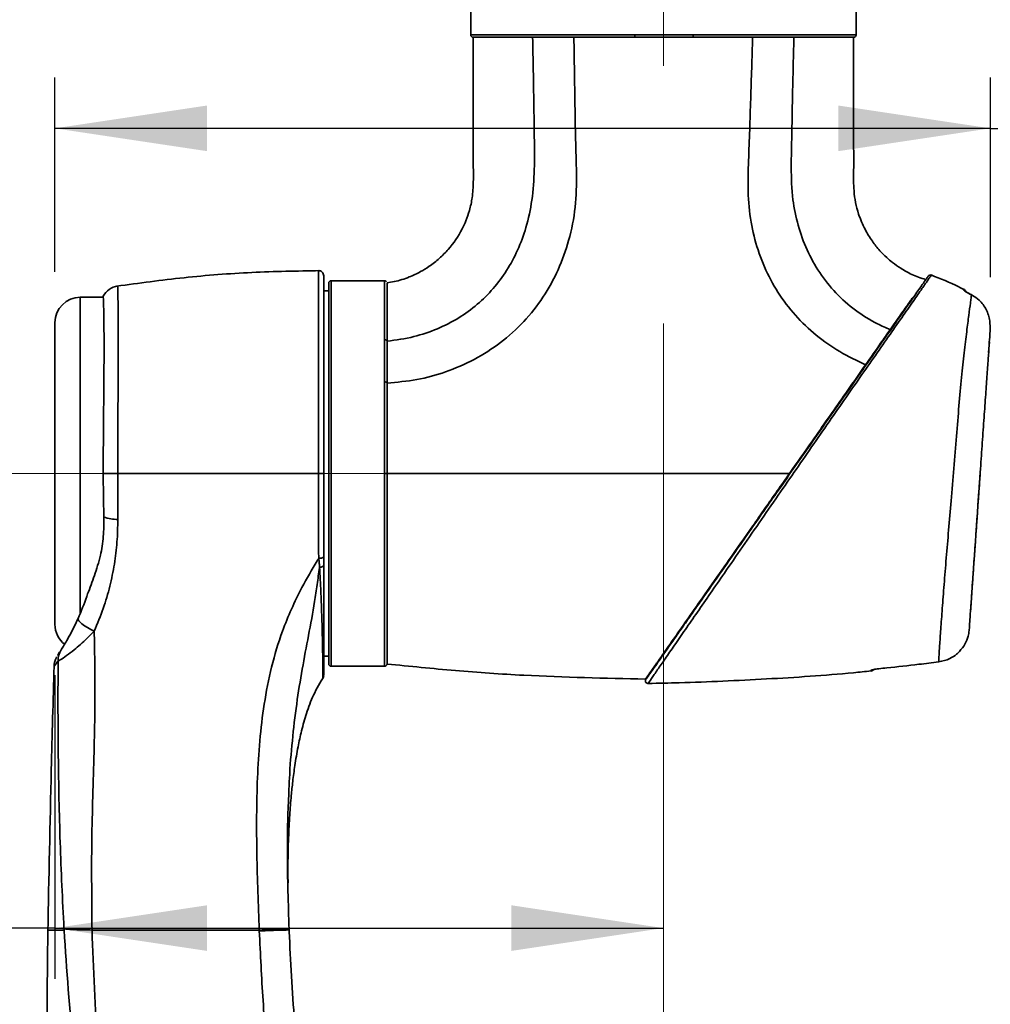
# Model space of a CAD drawing. Header units: millimetres. Extents: x 0 to 297, y 0 to 209.
# Tile 28 of 38: x 78 to 97, y 146 to 166. Entities that reach past the tile are written whole.
import ezdxf

# ---------------------------------------------------------------- set-up
doc = ezdxf.new("R2010")
doc.units = ezdxf.units.MM
doc.linetypes.add('CENTERX2', pattern=[20.32, 12.7, -2.54, 2.54, -2.54])
doc.layers.add('图层0', color=7, linetype='Continuous')
doc.styles.add('SLDTEXTSTYLE0', font='SIMSUN.TTC')
doc.styles.add('SLDTEXTSTYLE5', font='SIMSUN.TTC', dxfattribs={"bigfont": 'bigfont'})
doc.dimstyles.new('SLDDIMSTYLE0', dxfattribs={"dimtxt": 4, "dimasz": 3, "dimexe": 0, "dimexo": 0.0625, "dimgap": 1, "dimtad": 2, "dimlfac": 10, "dimrnd": 1e-09, "dimzin": 12, "dimdsep": 46, "dimtxsty": 'SLDTEXTSTYLE0', "dimsah": 1, "dimcen": 0.09, "dimadec": 0, "dimazin": 3, "dimtfac": 1, "dimtofl": 0, "dimtmove": 0, "dimatfit": 3, "dimfxl": 0, "dimfrac": 2, "dimtolj": 1, "dimtzin": 12, "dimarcsym": 0})
doc.dimstyles.new('SLDDIMSTYLE8', dxfattribs={"dimtxt": 3.5, "dimasz": 3, "dimexe": 0, "dimexo": 0.0625, "dimgap": 0.875, "dimtad": 0, "dimtih": 1, "dimtoh": 1, "dimlfac": 3, "dimrnd": 1e-09, "dimzin": 12, "dimdsep": 46, "dimtxsty": 'SLDTEXTSTYLE0', "dimblk1": 'NONE', "dimblk2": 'NONE', "dimsah": 1, "dimcen": 0, "dimadec": 0, "dimazin": 3, "dimtfac": 1, "dimtmove": 0, "dimatfit": 3, "dimldrblk": 'NONE', "dimfxl": 0, "dimfrac": 2, "dimtolj": 1, "dimtzin": 12, "dimarcsym": 0})

# ---------------------------------------------------------------- blocks, each defined once
blk = doc.blocks.new('_D')
at = {"layer": '图层0'}
for p, q in [((78.472, 160.747), (78.472, 164.577)), ((96.918, 160.641), (96.918, 164.577)), ((96.918, 163.577), (78.472, 163.577)), ((96.918, 163.577), (107.735, 163.577))]:
    blk.add_line(p, q, dxfattribs=at)
for points in [[(78.472, 163.577), (81.472, 163.127), (81.472, 164.027)], [(96.918, 163.577), (93.918, 164.027), (93.918, 163.127)]]:
    blk.add_solid(points, dxfattribs=at)
at = {"layer": '图层0', "insert": (100.752, 168.231), "char_height": 4, "attachment_point": 1, "style": 'SLDTEXTSTYLE0'}
blk.add_mtext('185', dxfattribs=at)
blk = doc.blocks.new('_D_4')
at = {"layer": '图层0'}
for p, q in [((86.422, 172.422), (53.302, 172.422)), ((54.302, 172.422), (54.302, 156.772)), ((75.972, 156.772), (53.302, 156.772))]:
    blk.add_line(p, q, dxfattribs=at)
for points in [[(54.302, 172.422), (53.852, 169.422), (54.752, 169.422)], [(54.302, 156.772), (54.752, 159.772), (53.852, 159.772)]]:
    blk.add_solid(points, dxfattribs=at)
at = {"layer": '图层0', "insert": (49.648, 158.778), "char_height": 4, "attachment_point": 1, "rotation": 90, "style": 'SLDTEXTSTYLE0'}
blk.add_mtext('156.5', dxfattribs=at)
blk = doc.blocks.new('_D_8')
at = {"layer": '图层0'}
for p, q in [((78.472, 152.797), (78.472, 146.81)), ((78.472, 147.81), (59.231, 147.81)), ((78.472, 147.81), (90.472, 147.81))]:
    blk.add_line(p, q, dxfattribs=at)
for points in [[(78.472, 147.81), (81.472, 147.36), (81.472, 148.26)], [(90.472, 147.81), (87.472, 148.26), (87.472, 147.36)]]:
    blk.add_solid(points, dxfattribs=at)
at = {"layer": '图层0', "insert": (59.231, 152.464), "char_height": 4, "attachment_point": 1, "style": 'SLDTEXTSTYLE0'}
blk.add_mtext('120', dxfattribs=at)
blk = doc.blocks.new('_D_11')
at = {"layer": '图层0'}
for p, q in [((86.422, 172.422), (43.722, 172.422)), ((44.722, 172.422), (44.722, 54.772)), ((81.722, 54.772), (43.722, 54.772))]:
    blk.add_line(p, q, dxfattribs=at)
for centre, start, end in [((42.395, 115.925), 63.4349, 116.5651), ((42.395, 111.269), 243.4349, 296.5651)]:
    blk.add_arc(centre, 5.205, start, end, dxfattribs=at)
for points in [[(44.722, 172.422), (44.272, 169.422), (45.172, 169.422)], [(44.722, 54.772), (45.172, 57.772), (44.272, 57.772)]]:
    blk.add_solid(points, dxfattribs=at)
at = {"layer": '图层0', "insert": (40.068, 106.614), "char_height": 4, "attachment_point": 1, "rotation": 90, "style": 'SLDTEXTSTYLE0'}
blk.add_mtext('1176.5', dxfattribs=at)
blk = doc.blocks.new('_D_23')
at = {"layer": '图层0'}
blk.add_line((235.955, 182.979), (261.78, 182.979), dxfattribs=at)
at = {"layer": '图层0', "char_height": 3.5, "attachment_point": 1}
for s, insert, style in [(' 贯穿', (251.596, 186.05), 'SLDTEXTSTYLE5'), ('%%c', (241.616, 186.05), 'SLDTEXTSTYLE0'), ('6-', (237.542, 186.05), 'SLDTEXTSTYLE0'), ('6.6', (245.486, 186.05), 'SLDTEXTSTYLE0'), ('圆周均布', (241.514, 181.977), 'SLDTEXTSTYLE5')]:
    blk.add_mtext(s, dxfattribs=dict(at, insert=insert, style=style))
blk = doc.blocks.new('_None')

msp = doc.modelspace()

# ---------------------------------------------------------------- linework, layer by layer
at = {"color": 7, "linetype": 'Continuous', "lineweight": 35}
for p, q in [((86.67245418, 166.47207843), (86.67245418, 165.42207801)), ((94.27245418, 165.42207801), (94.27245418, 166.47207843)), ((91.05772816, 165.42207801), (94.27214431, 165.42207801)), ((94.27214431, 165.42207801), (94.27245418, 165.42207801)), ((89.91250499, 165.37207801), (86.72245434, 165.37207801)), ((94.22214839, 165.37207801), (91.05002719, 165.37207801)), ((94.22244153, 165.34722274), (94.22244222, 165.37207816)), ((84.97813286, 160.57207843), (83.92245418, 160.57207843)), ((83.87245418, 160.37207843), (83.77245418, 160.37207843)), ((83.87245418, 153.02207843), (83.87245418, 160.52207843)), ((79.42659956, 160.24707843), (78.97245436, 160.24707843)), ((95.41045074, 160.25900874), (95.37247271, 160.22220497)), ((96.54720732, 160.29211886), (96.54426055, 160.2936526)), ((96.91705401, 159.6325035), (96.91067429, 159.78227226)), ((78.47245436, 156.77207843), (78.47245436, 159.74707843)), ((94.94142576, 159.62033108), (94.96324383, 159.62033108)), ((96.88406196, 159.16069601), (96.89874041, 159.37060718)), ((78.47245436, 153.79707843), (78.47245436, 156.77207843)), ((96.5276017, 154.06306302), (96.53022167, 154.10053107)), ((83.77245418, 153.17207843), (83.87245418, 153.17207843)), ((83.92245418, 152.97207843), (84.97813286, 152.97207843)), ((94.56380064, 152.87544428), (94.5637927, 152.89066734)), ((82.50247458, 147.75389408), (82.5017197, 147.77207843)), ((83.09154152, 147.77210915), (83.08997123, 147.82431337)), ((83.09076311, 147.79043687), (83.09153022, 147.77207948)), ((83.0914938, 147.77207844), (83.09150086, 147.77207844))]:
    msp.add_line(p, q, dxfattribs=at)
at = {"color": 8, "linetype": 'Continuous', "lineweight": 35}
for p, q in [((86.67245418, 165.42207801), (89.905039, 165.42207801)), ((83.92245418, 160.57207843), (83.92245418, 152.97207843)), ((78.97245436, 160.24707843), (78.97245436, 156.77207843)), ((78.97245436, 156.77207843), (78.97245436, 154.00960549)), ((83.09147456, 147.77207836), (83.09149213, 147.77207844)), ((83.09150086, 147.77207844), (83.09150959, 147.77207844))]:
    msp.add_line(p, q, dxfattribs=at)
at = {"color": 7, "linetype": 'Continuous', "lineweight": 35, "flags": 128}
for points in [[(83.67512243, 155.09899486), (83.69424782, 155.09983516), (83.71256381, 155.10196162), (83.72939018, 155.10529527), (83.74410202, 155.10971229), (83.75615293, 155.11504866), (83.76509538, 155.12110617), (83.77059724, 155.12765987), (83.77245418, 155.13446635)], [(83.77245418, 154.96286525), (83.77099362, 154.95563665), (83.76665462, 154.9486192), (83.75956391, 154.9420179), (83.74992863, 154.93602557), (83.73803024, 154.93081726), (83.72421629, 154.92654511), (83.70889032, 154.92333391), (83.6925, 154.92127746)], [(78.92865826, 153.91270835), (78.92802312, 153.89305702), (78.94110801, 153.86795353), (78.96742125, 153.83834118), (79.0059741, 153.80533265), (79.05531792, 153.77016827), (79.11359858, 153.73416935), (79.17862617, 153.69868858), (79.24795722, 153.66505916)], [(78.65307434, 147.77207709), (78.65250089, 147.78393436), (78.65192926, 147.79579162)]]:
    msp.add_lwpolyline(points, dxfattribs=at)
at = {"color": 7, "linetype": 'Continuous', "lineweight": 35}
for centre, radius, start, end in [((86.72245418, 165.42207801), 0.05, 180, 270), ((89.99435144, 165.40985672), 0.09014473, 172.208178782, 204.777113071), ((90.97079386, 165.40987454), 0.08778666, 334.497545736, 7.990729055), ((94.22214635, 165.42207597), 0.04999796, 270.002336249, 0.002336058), ((94.22245418, 165.42207801), 0.05, 270, 0.014811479), ((83.67245418, 160.67189454), 0.1, 359.999979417, 91.484899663), ((83.92245418, 160.52207843), 0.05, 90, 180), ((95.73594063, 160.63668459), 0.04999974, 67.93225805, 145.05322069), ((79.77245419, 160.07290612), 0.40000007, 98.802633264, 150.463588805), ((96.35647102, 160.33466777), 0.07999998, 17.850020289, 64.16056248), ((78.97245436, 159.74707843), 0.5, 90, 180), ((79.72267358, 156.74733459), 0.88126067, 251.15837661, 269.430770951), ((78.97245436, 153.79707843), 0.5, 180, 231.667388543), ((78.92744725, 153.08543406), 0.39265029, 147.657091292, 180.902156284), ((83.92245418, 153.02207843), 0.05, 180, 270), ((83.67245536, 152.80167032), 0.09999882, 328.951094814, 0.030207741), ((94.556471, 152.95509955), 0.08, 275.232864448, 323.443813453), ((94.55649367, 152.97054786), 0.0802133, 275.220867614, 302.491677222), ((90.16633662, 152.68246522), 0.05000003, 144.961230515, 284.262796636)]:
    msp.add_arc(centre, radius, start, end, dxfattribs=at)
at = {"color": 8, "linetype": 'Continuous', "lineweight": 35}
msp.add_arc((96.35666749, 160.31819455), 0.07991343, 38.922999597, 64.377008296, dxfattribs=at)
at = {"color": 7, "linetype": 'Continuous', "lineweight": 35}
for points, knots in [([(89.905039, 165.42207801), (90.10945366, 165.42203203), (90.38202672, 165.42197072), (90.76772223, 165.42202672), (90.9466513, 165.42205837), (91.05772816, 165.42207801)], [0, 0, 0, 0, 0.5321203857, 0.7095463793, 1, 1, 1, 1]), ([(86.72245896, 165.37207801), (86.72246762, 165.15798294), (86.72248644, 164.69259414), (86.72222707, 164.00232314), (86.72305291, 163.39096337), (86.72119459, 162.90727108), (86.72643104, 162.54337093), (86.71125535, 162.22818391), (86.65391909, 161.97120072), (86.58399669, 161.76583121), (86.46136351, 161.49892625), (86.28878004, 161.24367909), (86.05621453, 161.0090791), (85.87140168, 160.86416547), (85.67128746, 160.74071872), (85.44191274, 160.63445367), (85.218743, 160.56013808), (85.06925368, 160.54024011), (85.02169834, 160.53391019)], [0, 0, 0, 0, 0.1126168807, 0.2448007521, 0.3630847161, 0.434217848, 0.4991872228, 0.554617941, 0.5996610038, 0.6371800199, 0.6685411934, 0.7540293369, 0.7973201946, 0.8419584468, 0.8772242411, 0.9207514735, 0.9747895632, 1, 1, 1, 1]), ([(85.02244835, 158.5553793), (85.21861053, 158.57226325), (85.61094681, 158.60603218), (86.19024192, 158.76655156), (86.74843855, 159.00846608), (87.26921949, 159.3408664), (87.72887998, 159.75415771), (88.11113011, 160.24002819), (88.40740009, 160.7820316), (88.62268827, 161.37949608), (88.75035029, 162.02169097), (88.7616131, 162.69313675), (88.73824742, 163.36227369), (88.72669597, 164.03226965), (88.71649368, 164.7021529), (88.71007056, 165.14876966), (88.70685901, 165.37207801)], [0, 0, 0, 0, 0.066336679, 0.1326773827, 0.2018225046, 0.2710328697, 0.3402564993, 0.4094828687, 0.4786817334, 0.5478263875, 0.6231466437, 0.6984812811, 0.7738607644, 0.8492405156, 0.9246202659, 1, 1, 1, 1]), ([(87.89237348, 165.37207801), (87.89685736, 165.15315915), (87.9058125, 164.71593779), (87.91674635, 164.06104052), (87.92483928, 163.4100964), (87.93363704, 162.77608544), (87.89350885, 162.17553479), (87.77854556, 161.64191552), (87.60723263, 161.17709941), (87.38956605, 160.77274981), (87.12275639, 160.41230718), (86.80514449, 160.09702829), (86.4355943, 159.8272697), (86.01484223, 159.61365038), (85.53976015, 159.45137977), (85.20062458, 159.40401758), (85.02245547, 159.37913527)], [0, 0, 0, 0, 0.0872228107, 0.1742000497, 0.2609069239, 0.3465454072, 0.4267602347, 0.5000829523, 0.5631565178, 0.6234908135, 0.6823966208, 0.7411404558, 0.8010953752, 0.8638743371, 0.9284846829, 1, 1, 1, 1]), ([(91.05002719, 165.37207801), (91.01815323, 165.37207801), (90.81618134, 165.37207801), (90.4341175, 165.37207801), (90.08765356, 165.37207801), (89.91250499, 165.37207801)], [0, 0, 0, 0, 0.084799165, 0.5373368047, 1, 1, 1, 1]), ([(92.23090222, 165.37207801), (92.2245805, 165.16958647), (92.21193721, 164.76460874), (92.19267558, 164.15715431), (92.17274222, 163.54968691), (92.14928843, 162.94251383), (92.12915138, 162.33483589), (92.18329012, 161.74064998), (92.32437196, 161.17466128), (92.54046747, 160.64677758), (92.83719356, 160.15901839), (93.21047192, 159.72685656), (93.64691041, 159.35994624), (94.07004705, 159.09439047), (94.34991147, 158.96547118), (94.45772459, 158.91580717)], [0, 0, 0, 0, 0.082001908, 0.1640016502, 0.2460054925, 0.3280046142, 0.4099955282, 0.4919334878, 0.5685766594, 0.6452626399, 0.721958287, 0.7986393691, 0.8753339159, 0.9519744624, 1, 1, 1, 1]), ([(94.94222738, 159.60775162), (94.85902827, 159.64452964), (94.61922368, 159.75053482), (94.24870128, 159.98007578), (93.86210354, 160.32176366), (93.54085944, 160.72574661), (93.2915796, 161.17734471), (93.11715933, 161.66227505), (93.00487178, 162.20904715), (92.98644674, 162.80909004), (93.00293635, 163.44944704), (93.01437395, 164.09045609), (93.02815323, 164.731291), (93.03967858, 165.15848286), (93.04544124, 165.37207801)], [0, 0, 0, 0, 0.0415949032, 0.1198888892, 0.1982021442, 0.2764905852, 0.3547898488, 0.4330825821, 0.5113778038, 0.6090586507, 0.7068000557, 0.8045300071, 0.90226536, 1, 1, 1, 1]), ([(95.63944267, 160.59509928), (95.5477451, 160.62656104), (95.37753238, 160.68496162), (95.16198276, 160.80634355), (94.99926065, 160.92095526), (94.8620892, 161.03725843), (94.72638072, 161.17353415), (94.57870494, 161.35765465), (94.43270726, 161.59717438), (94.32425395, 161.85649459), (94.25740738, 162.11244486), (94.2174628, 162.40163868), (94.2248739, 162.77889514), (94.22172939, 163.26386981), (94.22261585, 163.80061983), (94.22235077, 164.3587223), (94.22244016, 164.87455283), (94.22244112, 165.20373332), (94.22244153, 165.34722274)], [0, 0, 0, 0, 0.0539351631, 0.1001166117, 0.1371593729, 0.1645880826, 0.2001668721, 0.2440366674, 0.2956840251, 0.3558984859, 0.3998258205, 0.4426633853, 0.5179396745, 0.6093829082, 0.712825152, 0.8167461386, 0.9201198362, 1, 1, 1, 1]), ([(83.69610494, 160.77197163), (83.24906727, 160.76413042), (82.35523447, 160.74845225), (81.01739156, 160.6458955), (80.13182277, 160.52519677), (79.68902414, 160.46484546)], [0, 0, 0, 0, 0.3334467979, 0.6667126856, 1, 1, 1, 1]), ([(83.77245418, 160.65963968), (83.77245418, 160.6629725), (83.77245418, 160.67707799), (83.77245418, 160.5897478), (83.77245418, 160.39472378), (83.77245418, 160.09028529), (83.77245418, 159.69188559), (83.77245418, 159.21284716), (83.77245418, 158.66455263), (83.77245418, 158.0647936), (83.77245418, 157.42763586), (83.77245418, 156.99060916), (83.77245418, 156.77210028)], [0, 0, 0, 0, 0.03326643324, 0.14079376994, 0.24864417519, 0.35649772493, 0.46411282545, 0.57172932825, 0.67878645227, 0.78584104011, 0.8929227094, 1, 1, 1, 1]), ([(85.00502741, 160.55948914), (85.00335703, 160.56113588), (84.9975235, 160.56688686), (84.98592925, 160.57151204), (84.97649837, 160.57134139), (84.97291441, 160.57127654)], [0, 0, 0, 0, 0.1992004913, 0.6956767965, 1, 1, 1, 1]), ([(90.13284048, 152.72180017), (90.13124754, 152.71952522), (90.12636543, 152.71255284), (90.18601894, 152.79774687), (90.29041203, 152.94683566), (90.41695417, 153.12755656), (90.5445346, 153.30976031), (90.69246698, 153.52102964), (90.85694843, 153.75593349), (91.03357133, 154.00817714), (91.28458513, 154.366662), (91.57272623, 154.77817014), (91.89308899, 155.23569558), (92.16744623, 155.62751832), (92.45034833, 156.03154439), (92.72941543, 156.43009351), (92.99925472, 156.81546395), (93.26025477, 157.18821066), (93.52131353, 157.56104121), (93.85770716, 158.04146109), (94.18280187, 158.50574445), (94.48921343, 158.94334552), (94.73771746, 159.29824606), (94.99461141, 159.66512863), (95.23884104, 160.01392469), (95.43824909, 160.2987089), (95.57530512, 160.4944452), (95.62652163, 160.56758995), (95.64819735, 160.59854609)], [0, 0, 0, 0, 0.0217252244, 0.0665843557, 0.1128843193, 0.1426396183, 0.1723995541, 0.2033942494, 0.2343914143, 0.264084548, 0.2937823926, 0.3548235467, 0.3919546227, 0.4290885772, 0.4673980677, 0.5057066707, 0.5398793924, 0.574053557, 0.6090721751, 0.6440932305, 0.7103052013, 0.7442857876, 0.7782568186, 0.8242773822, 0.8714092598, 0.9175926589, 0.9651237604, 1, 1, 1, 1]), ([(95.64819735, 160.59854609), (95.66066691, 160.61635446), (95.68574564, 160.65217061), (95.70109137, 160.67408658), (95.69456757, 160.66476962), (95.69434465, 160.66445126)], [0, 0, 0, 0, 0.4885263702, 0.982523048, 1, 1, 1, 1]), ([(96.38971636, 160.40362065), (96.35810551, 160.42012134), (96.15098249, 160.52823843), (95.93308366, 160.61343195), (95.74844028, 160.68562334)], [0, 0, 0, 0, 0.1526187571, 1, 1, 1, 1]), ([(85.02245514, 159.3791398), (85.02248105, 159.46707324), (85.02253287, 159.6428441), (85.02241214, 159.87103936), (85.02254949, 160.07018053), (85.02241309, 160.23530029), (85.02252916, 160.36556464), (85.02243833, 160.45897467), (85.02244764, 160.5179166), (85.02245262, 160.52529031), (85.02245511, 160.52896323)], [0, 0, 0, 0, 0.12493472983, 0.24973302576, 0.37513325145, 0.5004675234, 0.62507735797, 0.74980161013, 0.87537347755, 1, 1, 1, 1]), ([(96.39122586, 160.39024922), (96.39122883, 160.39017343), (96.39130905, 160.38812546), (96.39956803, 160.37952962), (96.43281217, 160.35663683), (96.48345073, 160.32612673), (96.52401728, 160.30446306), (96.54426055, 160.2936526)], [0, 0, 0, 0, 0.0084895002, 0.2294138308, 0.4794076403, 0.7402172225, 1, 1, 1, 1]), ([(96.5450702, 160.2941049), (96.54236482, 160.29548738), (96.5194831, 160.30718021), (96.48096117, 160.32872079), (96.44199127, 160.35230028), (96.42274518, 160.36523209), (96.41576923, 160.37069835), (96.41593455, 160.37055605), (96.41597871, 160.37051804)], [0, 0, 0, 0, 0.0444861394, 0.3762572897, 0.6574462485, 0.8455027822, 0.9587302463, 1, 1, 1, 1]), ([(79.42567829, 160.26947206), (79.42564192, 160.27033586), (79.42494568, 160.28687073), (79.42775342, 160.22560142), (79.43247172, 160.08204771), (79.43773837, 159.83146336), (79.44127996, 159.49884455), (79.44147192, 159.0864215), (79.43873897, 158.60989569), (79.43364698, 158.08023334), (79.42907085, 157.58373343), (79.42613504, 157.1441726), (79.42575669, 156.89612617), (79.42556752, 156.77210309)], [0, 0, 0, 0, 0.0059158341, 0.113241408, 0.2205676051, 0.3278985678, 0.4352292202, 0.5425840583, 0.6499390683, 0.7572563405, 0.8645736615, 0.9322868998, 1, 1, 1, 1]), ([(95.37247271, 160.22220497), (95.35599789, 160.19867648), (95.28990587, 160.10428729), (95.15404034, 159.9102512), (95.01321833, 159.70913653), (94.94222666, 159.60774992)], [0, 0, 0, 0, 0.1413730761, 0.5671460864, 1, 1, 1, 1]), ([(95.89931222, 153.05762517), (95.90091001, 153.08778), (95.90410573, 153.14809231), (95.91171174, 153.27398522), (95.92286693, 153.44739254), (95.93948429, 153.69069987), (95.96917473, 154.0984185), (96.00574199, 154.57471949), (96.04772044, 155.09531602), (96.09471933, 155.65273496), (96.14579422, 156.24749692), (96.19800163, 156.87341984), (96.24924008, 157.50862344), (96.29931758, 158.11506042), (96.35001157, 158.67113687), (96.40280029, 159.16244402), (96.45208414, 159.57500742), (96.49379075, 159.90242621), (96.52178858, 160.10913224), (96.53896374, 160.2331201), (96.5444595, 160.27245291), (96.54720732, 160.29211886)], [0, 0, 0, 0, 0.0444444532, 0.0888928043, 0.1028626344, 0.1636305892, 0.224399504, 0.282879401, 0.3413579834, 0.3978946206, 0.4544195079, 0.5158447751, 0.5772789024, 0.6383108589, 0.6993535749, 0.7585836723, 0.8178072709, 0.8749560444, 0.9321062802, 0.96605394, 1, 1, 1, 1]), ([(96.91067429, 159.78227226), (96.89145364, 159.85833269), (96.85299238, 160.01053258), (96.71866542, 160.1783403), (96.60664467, 160.26052047), (96.55343014, 160.28881065), (96.54720732, 160.29211886)], [0, 0, 0, 0, 0.3601040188, 0.7205821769, 0.9673253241, 1, 1, 1, 1]), ([(94.45772348, 158.91580767), (94.55951395, 159.06117953), (94.73288148, 159.30877402), (94.88105313, 159.52038507), (94.94222774, 159.60775147)], [0, 0, 0, 0, 0.58713688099, 1, 1, 1, 1]), ([(96.91705401, 159.6325035), (96.91447217, 159.59558276), (96.90936683, 159.5225754), (96.8946592, 159.31225683), (96.87542388, 159.03718983), (96.85115488, 158.69013506), (96.82249794, 158.28032406), (96.79028819, 157.81969732), (96.75544528, 157.32140899), (96.719148, 156.80231975), (96.68348173, 156.29225644), (96.64953742, 155.80682327), (96.61761042, 155.35024324), (96.58773478, 154.92300257), (96.5603726, 154.53170752), (96.53691925, 154.19631087), (96.51916837, 153.94246233), (96.50673872, 153.76470981), (96.5026191, 153.70579595), (96.50055947, 153.67634156)], [0, 0, 0, 0, 0.0593358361, 0.1173311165, 0.1753296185, 0.2354892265, 0.2956636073, 0.3574413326, 0.4191993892, 0.4804886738, 0.5417652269, 0.5985152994, 0.6552812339, 0.7143336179, 0.7733869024, 0.8346768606, 0.8959653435, 0.9479871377, 1, 1, 1, 1]), ([(85.02245513, 159.37913523), (85.02246871, 159.25168907), (85.02248667, 159.08298881), (85.02242618, 158.87247589), (85.02247323, 158.7297425), (85.02246282, 158.6294857), (85.02245514, 158.5553796)], [0, 0, 0, 0, 0.5000012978, 0.6618507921, 0.7500526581, 1, 1, 1, 1]), ([(94.45773008, 158.9158171), (94.31476283, 158.7116387), (94.07671116, 158.37166569), (93.72156599, 157.86446582), (93.36549112, 157.35593821), (93.1078595, 156.98800212), (92.956671, 156.77208256)], [0, 0, 0, 0, 0.30387473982, 0.50597521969, 0.71008657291, 1, 1, 1, 1]), ([(84.97279846, 156.77205228), (84.97274308, 156.89180041), (84.97262088, 157.15603344), (84.9725269, 157.58481194), (84.97246522, 158.07648034), (84.97246298, 158.40369124), (84.97246179, 158.57842839)], [0, 0, 0, 0, 0.190877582, 0.4211853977, 0.690901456, 1, 1, 1, 1]), ([(85.02245514, 156.77207885), (85.02245565, 156.92791306), (85.02245666, 157.23743878), (85.02245885, 157.69288199), (85.0224568, 158.1367278), (85.02245569, 158.41487411), (85.02245514, 158.55507477)], [0, 0, 0, 0, 0.2514902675, 0.499522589, 0.7477325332, 1, 1, 1, 1]), ([(79.42556752, 156.77210308), (79.43940103, 156.77210325), (79.47907461, 156.77210371), (79.57495062, 156.77210432), (79.66695181, 156.77210451), (79.71295241, 156.7721046)], [0, 0, 0, 0, 0.2111546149, 0.6055773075, 1, 1, 1, 1]), ([(79.42556755, 156.77210885), (79.42656302, 156.62842579), (79.42856957, 156.33880857), (79.43488518, 156.05586683), (79.43806753, 155.91329636)], [0, 0, 0, 0, 0.496113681, 1, 1, 1, 1]), ([(79.71295224, 156.77207828), (79.71307478, 156.63835714), (79.71332192, 156.36868161), (79.71393587, 156.06782275), (79.71392152, 155.90139594), (79.71391847, 155.86611741)], [0, 0, 0, 0, 0.4366448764, 0.8805820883, 1, 1, 1, 1]), ([(83.67208641, 156.77207843), (83.2304156, 156.77207843), (82.34730915, 156.77207843), (81.02552486, 156.77207843), (80.15048529, 156.77207843), (79.71295241, 156.77207843)], [0, 0, 0, 0, 0.3334450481, 0.6667125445, 1, 1, 1, 1]), ([(83.67512243, 155.09899486), (83.67363787, 155.16125496), (83.66918219, 155.34811911), (83.66607073, 155.66531327), (83.66838302, 156.04208089), (83.67134077, 156.4123887), (83.67183706, 156.65183548), (83.67208629, 156.77207826)], [0, 0, 0, 0, 0.1161899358, 0.3487262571, 0.582847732, 0.7905190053, 1, 1, 1, 1]), ([(83.77245418, 156.77210028), (83.77245418, 156.63453553), (83.77245418, 156.35936867), (83.77245418, 155.94605407), (83.77245418, 155.53736131), (83.77245418, 155.26881874), (83.77245418, 155.13446635)], [0, 0, 0, 0, 0.2448641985, 0.489794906, 0.7447433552, 1, 1, 1, 1]), ([(84.97275851, 152.97207843), (84.97275568, 152.97647422), (84.97275002, 152.98526579), (84.97271514, 153.03934298), (84.97268329, 153.08844721), (84.97266475, 153.11692516), (84.97264431, 153.14840752), (84.97262141, 153.18290103), (84.97259809, 153.22036844), (84.97255858, 153.2713186), (84.97255296, 153.35498358), (84.97258548, 153.47681954), (84.9726365, 153.63958165), (84.97270224, 153.83557899), (84.97278579, 154.08286303), (84.97287292, 154.36389102), (84.97294943, 154.65046858), (84.97301989, 154.95146338), (84.97307916, 155.24921513), (84.97311415, 155.51219342), (84.97312899, 155.71081371), (84.97308692, 155.91151497), (84.9730173, 156.1605887), (84.97291195, 156.46118755), (84.97282163, 156.6670632), (84.97277557, 156.77205513)], [0, 0, 0, 0, 0.0699772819, 0.1399545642, 0.1582905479, 0.1766265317, 0.1949625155, 0.2132984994, 0.2316344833, 0.2499704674, 0.2826506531, 0.335139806, 0.3811437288, 0.435949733, 0.4995551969, 0.5662821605, 0.6258260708, 0.6781850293, 0.7432324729, 0.7921144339, 0.8195765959, 0.8478880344, 0.896527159, 0.9472311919, 1, 1, 1, 1]), ([(85.02245514, 156.77207798), (85.02245699, 156.6125237), (85.02246073, 156.29135647), (85.02247651, 155.81450557), (85.02248411, 155.34865666), (85.02248109, 154.90321429), (85.02246286, 154.48725265), (85.02245921, 154.11149788), (85.02243155, 153.78399678), (85.02236458, 153.51180888), (85.02243304, 153.31214404), (85.02257826, 153.16618052), (85.02234705, 153.07959395), (85.02248196, 153.02653543), (85.02246465, 153.02010563), (85.02245514, 153.01657011)], [0, 0, 0, 0, 0.0811222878, 0.1632912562, 0.2463693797, 0.330243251, 0.4147432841, 0.4997083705, 0.5839424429, 0.667199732, 0.7493788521, 0.8133674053, 0.8875238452, 0.9381533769, 1, 1, 1, 1]), ([(92.95667295, 156.77207844), (92.38016816, 156.77207844), (91.22716773, 156.77207843), (89.57400183, 156.77207848), (88.00103666, 156.77207851), (86.50878973, 156.77207845), (85.51790639, 156.77207844), (85.02246569, 156.77207844)], [0, 0, 0, 0, 0.2178607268, 0.4357180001, 0.6238116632, 0.8119061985, 1, 1, 1, 1]), ([(90.11930609, 152.71990552), (90.1250253, 152.7280734), (90.13646845, 152.74441591), (90.22122484, 152.86546058), (90.34807037, 153.04661478), (90.52373298, 153.29748698), (90.75198431, 153.62346366), (91.044443, 154.04113796), (91.38383689, 154.52584267), (91.78511677, 155.09892973), (92.23188234, 155.73697708), (92.63438286, 156.3118074), (92.87658919, 156.65771389), (92.95666811, 156.77207844)], [0, 0, 0, 0, 0.077144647, 0.1543531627, 0.230999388, 0.307698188, 0.3999313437, 0.4922240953, 0.5955876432, 0.698997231, 0.8196765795, 0.9403809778, 1, 1, 1, 1]), ([(96.72190746, 156.84178005), (96.71470793, 156.73881881), (96.69718946, 156.48828518), (96.66955096, 156.09302712), (96.63989429, 155.6689111), (96.61250103, 155.27716777), (96.58776261, 154.92339337), (96.56680363, 154.62366871), (96.54984658, 154.38117452), (96.53759891, 154.20602691), (96.53339172, 154.14586213), (96.53149093, 154.11868001)], [0, 0, 0, 0, 0.0829387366, 0.2018132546, 0.3187829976, 0.4392712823, 0.5547446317, 0.6734695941, 0.7870486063, 0.9037897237, 1, 1, 1, 1]), ([(79.43806753, 155.91329636), (79.43700181, 155.78458461), (79.43484414, 155.52399308), (79.37359968, 155.13443902), (79.25182181, 154.75233191), (79.16298525, 154.51670988), (79.11814751, 154.39778635)], [0, 0, 0, 0, 0.2255711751, 0.4566944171, 0.7257819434, 1, 1, 1, 1]), ([(79.71391847, 155.86611741), (79.71059545, 155.71737303), (79.70394678, 155.41976661), (79.64990554, 154.98377173), (79.56041308, 154.54784722), (79.43249876, 154.10506907), (79.3103249, 153.81376495), (79.24795722, 153.66505916)], [0, 0, 0, 0, 0.1952594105, 0.390673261, 0.5909723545, 0.7911983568, 1, 1, 1, 1]), ([(82.50172024, 147.77207845), (82.48260369, 148.27155927), (82.45390954, 149.02128496), (82.44692187, 150.02186157), (82.46219757, 150.76650003), (82.50688966, 151.50287935), (82.59249225, 152.23447121), (82.73461746, 152.95961361), (82.92189271, 153.58371273), (83.13293073, 154.10185868), (83.36118168, 154.56588738), (83.54828349, 154.89576163), (83.66478073, 155.08242442), (83.67512243, 155.09899486)], [0, 0, 0, 0, 0.1964880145, 0.2949304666, 0.393357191, 0.4893829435, 0.5853651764, 0.6840950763, 0.7827815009, 0.8460379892, 0.9095972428, 0.9919747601, 1, 1, 1, 1]), ([(83.6925, 154.92127746), (83.6899301, 154.94753928), (83.68422197, 155.0058707), (83.67835048, 155.06595922), (83.67512243, 155.09899486)], [0, 0, 0, 0, 0.4502172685, 1, 1, 1, 1]), ([(83.77245418, 155.13446635), (83.77245418, 155.10270168), (83.77245418, 155.04483548), (83.77245418, 154.98834585), (83.77245418, 154.96286525)], [0, 0, 0, 0, 0.54893311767, 1, 1, 1, 1]), ([(83.77245418, 154.96286525), (83.77245418, 154.82118432), (83.77245418, 154.53781322), (83.77245418, 154.10593868), (83.77245418, 153.6837238), (83.77245418, 153.30589247), (83.77245418, 153.02295573), (83.77245418, 152.85601353), (83.77245418, 152.78741684), (83.77245418, 152.80439491), (83.77245418, 152.80549797)], [0, 0, 0, 0, 0.1112607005, 0.22252865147, 0.37530547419, 0.52812159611, 0.68233575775, 0.83655629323, 0.98938113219, 1, 1, 1, 1]), ([(78.92865826, 153.91270835), (78.98980577, 154.05705276), (79.05798667, 154.21800015), (79.11252179, 154.3809743), (79.11814751, 154.39778635)], [0, 0, 0, 0, 0.8968422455, 1, 1, 1, 1]), ([(78.59571217, 153.29549616), (78.59628608, 153.29640208), (78.59959619, 153.30162708), (78.61997712, 153.33388747), (78.6723592, 153.41925306), (78.75043827, 153.55498117), (78.8383507, 153.71963649), (78.89853127, 153.84829876), (78.92865826, 153.91270835)], [0, 0, 0, 0, 0.02230556, 0.1286501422, 0.3206627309, 0.5074556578, 0.7534274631, 1, 1, 1, 1]), ([(96.51158264, 153.83397863), (96.51179864, 153.83706761), (96.51360053, 153.86283605), (96.5147576, 153.87938308), (96.51504317, 153.88346717), (96.51511037, 153.88442813)], [0, 0, 0, 0, 0.0943296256, 0.7869027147, 1, 1, 1, 1]), ([(96.51458058, 153.87685221), (96.51492455, 153.88177113), (96.5154196, 153.8888506), (96.51543308, 153.88904327), (96.51543719, 153.88910207)], [0, 0, 0, 0, 0.6948147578, 1, 1, 1, 1]), ([(79.24795722, 153.66505916), (79.15636357, 153.57315702), (79.02185674, 153.43819719), (78.83661878, 153.282898), (78.69111795, 153.17089848), (78.58235949, 153.09863933), (78.54284938, 153.07938473), (78.53606672, 153.07927208), (78.53484564, 153.0792518)], [0, 0, 0, 0, 0.3003456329, 0.4410626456, 0.626859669, 0.8394612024, 0.9710982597, 1, 1, 1, 1]), ([(79.24795722, 153.66505916), (79.25541593, 153.27118181), (79.27038896, 152.48049022), (79.24297459, 151.09552832), (79.18638814, 149.52570511), (79.19867374, 148.35678975), (79.2048192, 147.77207838)], [0, 0, 0, 0, 0.2027818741, 0.4070757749, 0.7034092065, 1, 1, 1, 1]), ([(96.31107481, 153.26537582), (96.34883578, 153.31105326), (96.42451314, 153.40259613), (96.48485956, 153.55273637), (96.49587381, 153.63945144), (96.50055947, 153.67634156)], [0, 0, 0, 0, 0.3639595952, 0.7294171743, 1, 1, 1, 1]), ([(78.52381528, 153.18528898), (78.5268367, 153.1896277), (78.53291201, 153.19835177), (78.57470431, 153.2629995), (78.59571217, 153.29549616)], [0, 0, 0, 0, 0.4973271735, 1, 1, 1, 1]), ([(95.89931222, 153.05762517), (95.97439155, 153.07441223), (96.10214744, 153.10297728), (96.23485154, 153.19099951), (96.29211923, 153.24687955), (96.31107481, 153.26537582)], [0, 0, 0, 0, 0.4881032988, 0.8305623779, 1, 1, 1, 1]), ([(78.45588206, 152.97283447), (78.43705619, 152.29331852), (78.38873775, 150.54927424), (78.35377992, 148.80490713), (78.33244239, 147.74018175)], [0, 0, 0, 0, 0.3896208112, 1, 1, 1, 1]), ([(78.50587417, 153.15469145), (78.49802519, 153.13944927), (78.47655894, 153.09776324), (78.459238, 153.03550687), (78.45797138, 152.98930447), (78.45752362, 152.97297132)], [0, 0, 0, 0, 0.2714736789, 0.7424565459, 1, 1, 1, 1]), ([(78.65192926, 147.79579162), (78.64990422, 147.83291174), (78.61698668, 148.43630926), (78.56583204, 149.60659323), (78.53790357, 151.03719293), (78.53174527, 152.19647149), (78.53381128, 152.78473479), (78.53484564, 153.0792518)], [0, 0, 0, 0, 0.02108543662, 0.34274949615, 0.66465475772, 0.8321076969, 1, 1, 1, 1]), ([(85.02245514, 153.01657011), (85.47117448, 152.97108385), (86.36833307, 152.88013973), (88.06720123, 152.76248061), (89.31860548, 152.73651767), (90.11930388, 152.71990554)], [0, 0, 0, 0, 0.2649140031, 0.5296626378, 1, 1, 1, 1]), ([(94.71561132, 152.92357305), (94.76858567, 152.92905706), (95.03346055, 152.95647745), (95.42815164, 153.00023338), (95.76946744, 153.04180886), (95.89931222, 153.05762517)], [0, 0, 0, 0, 0.13411790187, 0.6705975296, 1, 1, 1, 1]), ([(83.06945455, 148.70201615), (83.06826285, 148.82402702), (83.06538981, 149.11818145), (83.07685815, 149.56410402), (83.09902041, 150.01572592), (83.12801996, 150.38615751), (83.16231033, 150.71220047), (83.20466687, 151.03329258), (83.26150907, 151.36695529), (83.33643121, 151.71093686), (83.43299305, 152.05302845), (83.56564635, 152.4194158), (83.70163041, 152.65156095), (83.77245391, 152.77246727)], [0, 0, 0, 0, 0.089753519, 0.216385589, 0.3254345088, 0.4179045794, 0.4838490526, 0.5584165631, 0.6475022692, 0.7237894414, 0.8080392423, 0.9000225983, 1, 1, 1, 1]), ([(90.1751423, 152.63327987), (90.37788935, 152.63761166), (91.15440217, 152.65420223), (92.50332166, 152.71646044), (93.76376862, 152.79714019), (94.44888794, 152.86759642), (94.56340513, 152.87937313)], [0, 0, 0, 0, 0.1383856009, 0.5300111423, 0.9214417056, 1, 1, 1, 1]), ([(94.71561132, 152.92357305), (94.70702527, 152.92263439), (94.68021479, 152.91970339), (94.63764762, 152.91321967), (94.59677916, 152.90469743), (94.56913469, 152.89647691), (94.56557611, 152.89260684), (94.5637927, 152.89066734)], [0, 0, 0, 0, 0.1052762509, 0.3287314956, 0.5525362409, 0.7757511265, 1, 1, 1, 1]), ([(94.59508302, 152.90175098), (94.59546982, 152.90189763), (94.59643358, 152.90226302), (94.60592253, 152.90510905), (94.62620246, 152.90983928), (94.6621129, 152.91625358), (94.69535781, 152.92091734), (94.71432731, 152.92265111), (94.71623921, 152.92282585)], [0, 0, 0, 0, 0.0869734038, 0.216702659, 0.4179114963, 0.6749967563, 0.9672436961, 1, 1, 1, 1]), ([(83.08807759, 150.5537218), (83.07961166, 150.37653255), (83.0593711, 149.95290413), (83.04975304, 149.03092248), (83.07434325, 148.28711003), (83.09076311, 147.79043687)], [0, 0, 0, 0, 0.19282870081, 0.46101961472, 1, 1, 1, 1]), ([(78.33318839, 147.77207523), (78.32909032, 147.4396097), (78.32098286, 146.78187287), (78.32041921, 145.8293189), (78.32947616, 144.94366509), (78.34792252, 144.14572165), (78.37585933, 143.38333884), (78.41311537, 142.66793067), (78.45856369, 142.01085344), (78.50443453, 141.47171084), (78.54648131, 141.04719951), (78.58098981, 140.73469901), (78.60518087, 140.53096714), (78.62331506, 140.38439291), (78.64122313, 140.24418589), (78.66558092, 140.06143677), (78.70558004, 139.77660729), (78.76778605, 139.36940726), (78.86164876, 138.8207515), (78.99005648, 138.17311066), (79.10359663, 137.6475634), (79.18512324, 137.34117815), (79.20130576, 137.2803626)], [0, 0, 0, 0, 0.094468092, 0.1868919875, 0.270636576, 0.3461112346, 0.4136602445, 0.4873866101, 0.5496405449, 0.6007889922, 0.6411174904, 0.670841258, 0.6901161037, 0.6994087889, 0.7128039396, 0.7302757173, 0.7517910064, 0.7945239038, 0.8473094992, 0.9099229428, 0.9821202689, 1, 1, 1, 1]), ([(78.65313554, 147.77207988), (78.57747336, 147.77207912), (78.44543712, 147.77207778), (78.35005913, 147.77208136), (78.33858448, 147.7720794), (78.33289634, 147.77207842)], [0, 0, 0, 0, 0.4036351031, 0.7043737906, 1, 1, 1, 1]), ([(79.20481928, 147.77207586), (79.14285315, 147.77308745), (79.0188348, 147.77511205), (78.85996022, 147.78006925), (78.72952018, 147.78664032), (78.677805, 147.79273976), (78.65192926, 147.79579162)], [0, 0, 0, 0, 0.2494776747, 0.4993019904, 0.7494753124, 1, 1, 1, 1]), ([(80.29962755, 137.28834789), (80.1856483, 137.73314791), (79.95768764, 138.62275635), (79.66106111, 139.96883144), (79.39625564, 141.32195525), (79.16981032, 142.68277631), (78.9819203, 144.05003331), (78.79158327, 145.74474041), (78.70666102, 146.98828698), (78.65313552, 147.77207988)], [0, 0, 0, 0, 0.12980471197, 0.25961187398, 0.389420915, 0.5192287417, 0.64899792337, 0.77876748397, 1, 1, 1, 1]), ([(79.20488839, 147.77207843), (79.56546549, 147.77207843), (80.28618318, 147.77207843), (81.3913215, 147.77207843), (82.13147925, 147.77207843), (82.50172024, 147.77207843)], [0, 0, 0, 0, 0.3335051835, 0.6666066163, 1, 1, 1, 1]), ([(79.20495747, 147.77207843), (79.20495754, 147.77207643), (79.23022658, 147.00295578), (79.28708023, 145.77879651), (79.413092, 144.10311894), (79.54902234, 142.74295436), (79.72227927, 141.38645641), (79.93963947, 140.03537423), (80.20092595, 138.69192883), (80.42292783, 137.80821256), (80.53392402, 137.36637334)], [0, 0, 0, 0, 0.0000005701, 0.2193894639, 0.3492059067, 0.4790194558, 0.6091528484, 0.7392802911, 0.8696457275, 1, 1, 1, 1]), ([(84.52749438, 137.27489035), (84.42466739, 137.46396149), (84.21900746, 137.84211472), (83.95918777, 138.43881251), (83.73514558, 139.05394887), (83.4819716, 139.898345), (83.23722232, 140.97904163), (83.00839501, 142.30413779), (82.82470063, 143.65134854), (82.68050669, 145.01484935), (82.56938838, 146.3828269), (82.52477324, 147.29669664), (82.50245289, 147.75389318)], [0, 0, 0, 0, 0.0604364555, 0.1208764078, 0.182334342, 0.2438036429, 0.367518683, 0.4917251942, 0.6188240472, 0.7460886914, 0.8729716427, 1, 1, 1, 1]), ([(82.50247458, 147.75389408), (82.57996987, 147.75702396), (82.73496045, 147.76328373), (82.92928237, 147.76991828), (83.06501027, 147.77348258), (83.08269023, 147.7725472), (83.09153021, 147.77207951)], [0, 0, 0, 0, 0.2499999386, 0.4999999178, 0.7499999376, 1, 1, 1, 1]), ([(83.09150959, 147.77207844), (83.09339799, 147.727728), (83.12053993, 147.09027751), (83.1951008, 145.86048349), (83.36474194, 144.08963031), (83.58347248, 142.48309988), (83.83419981, 141.04213696), (84.09218853, 139.92384398), (84.38914474, 138.98264766), (84.69414921, 138.21220095), (84.95366403, 137.72677338), (85.08327438, 137.48433467)], [0, 0, 0, 0, 0.012544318, 0.1802999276, 0.3481388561, 0.5158741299, 0.6398684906, 0.7637986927, 0.8425294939, 0.9213539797, 1, 1, 1, 1])]:
    msp.add_open_spline(points, degree=3, knots=knots, dxfattribs=at)
at = {"color": 8, "linetype": 'Continuous', "lineweight": 35}
for points, knots in [([(83.67208641, 156.77207843), (83.67208641, 156.77208043), (83.6720864, 156.9927931), (83.67179021, 157.44151316), (83.67091015, 158.09188478), (83.67001169, 158.71069686), (83.66942565, 159.27027819), (83.66933249, 159.76513853), (83.66975951, 160.17158273), (83.67060091, 160.48707751), (83.6714863, 160.68573702), (83.67211989, 160.77727434), (83.67201965, 160.76266005), (83.67199485, 160.75904444)], [0, 0, 0, 0, 0.0000009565, 0.1055549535, 0.2141808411, 0.3197143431, 0.428276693, 0.5343488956, 0.643481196, 0.7497787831, 0.8591775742, 0.9651602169, 1, 1, 1, 1]), ([(84.9725589, 159.4116275), (84.97257583, 159.50055781), (84.97260968, 159.67841843), (84.97265996, 159.85748094), (84.97269943, 159.97467824), (84.97272437, 160.04134806), (84.97275047, 160.10437779), (84.97277794, 160.16367024), (84.97280597, 160.21916656), (84.97284651, 160.28530978), (84.9728839, 160.36907468), (84.97290347, 160.43980121), (84.97291694, 160.49086765), (84.97292497, 160.52345268), (84.97293181, 160.55038844), (84.97293633, 160.56623046), (84.97294059, 160.57578675), (84.97294029, 160.57205284), (84.97294029, 160.57204003)], [0, 0, 0, 0, 0.1250128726, 0.2500257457, 0.2917122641, 0.3333987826, 0.3750853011, 0.4167718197, 0.4584583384, 0.5001448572, 0.5769718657, 0.6858311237, 0.7383601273, 0.7960166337, 0.8588003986, 0.926711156, 0.999748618, 1, 1, 1, 1]), ([(95.70789814, 160.61507885), (95.68610797, 160.58368257), (95.63504584, 160.51010993), (95.49661928, 160.31129512), (95.29707206, 160.0251696), (95.04869043, 159.66924938), (94.7683282, 159.26785303), (94.46605779, 158.83526618), (94.15169654, 158.38483668), (93.8223172, 157.91210524), (93.48165156, 157.42178857), (93.13268574, 156.9183355), (92.77169526, 156.39651447), (92.40244091, 155.86236382), (92.03024237, 155.32404824), (91.69455704, 154.83858661), (91.39761622, 154.40922952), (91.13901256, 154.03535282), (90.89956785, 153.68923004), (90.68529112, 153.37968978), (90.5003399, 153.11272398), (90.34270617, 152.88529003), (90.2290178, 152.72126693), (90.16842389, 152.63383512), (90.17333851, 152.64092818), (90.17492634, 152.64321982)], [0, 0, 0, 0, 0.0349846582, 0.0819815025, 0.1289842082, 0.1756400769, 0.2223343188, 0.2669344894, 0.3116995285, 0.3563620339, 0.4023633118, 0.4484812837, 0.4944673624, 0.5446145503, 0.5949320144, 0.645068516, 0.6851699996, 0.7253713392, 0.7654268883, 0.8058868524, 0.846507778, 0.8869288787, 0.9325947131, 0.9782225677, 1, 1, 1, 1]), ([(95.75426295, 160.68201793), (95.75448743, 160.68234218), (95.76125701, 160.69212066), (95.74552305, 160.66935387), (95.72025566, 160.63290492), (95.70789814, 160.61507885)], [0, 0, 0, 0, 0.0172217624, 0.5193529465, 1, 1, 1, 1]), ([(79.71315799, 160.4566959), (79.71319728, 160.45523372), (79.71328475, 160.45197849), (79.71513886, 160.32389949), (79.71710367, 160.1084283), (79.71869196, 159.79791579), (79.71932582, 159.40068598), (79.71878367, 158.91850174), (79.71712913, 158.36728708), (79.71491126, 157.75956596), (79.71322016, 157.22016528), (79.71302072, 156.88640792), (79.71295241, 156.77207843)], [0, 0, 0, 0, 0.0813516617, 0.1811124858, 0.2835162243, 0.3874925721, 0.4941862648, 0.6037537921, 0.716487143, 0.8268014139, 0.94067035, 1, 1, 1, 1]), ([(96.39122586, 160.39024922), (96.39127269, 160.40122233), (96.39131955, 160.41220043), (96.39129424, 160.40668696), (96.39129422, 160.40668445)], [0, 0, 0, 0, 0.9995454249, 1, 1, 1, 1]), ([(83.6925, 154.92127746), (83.67512285, 154.80797689), (83.64036006, 154.58132047), (83.58195055, 154.13552018), (83.47484725, 153.59138181), (83.34734776, 152.91836564), (83.23304351, 152.22273), (83.15064649, 151.50064499), (83.10324126, 150.9397908), (83.09079841, 150.6229944), (83.08807759, 150.5537218)], [0, 0, 0, 0, 0.0811161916, 0.1622719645, 0.3244489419, 0.4793378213, 0.6342242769, 0.7946117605, 0.9550885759, 1, 1, 1, 1]), ([(83.7568148, 152.75187792), (83.75684668, 152.75063864), (83.75729396, 152.73325243), (83.7569083, 152.80211608), (83.75547468, 152.9688573), (83.75185689, 153.25026268), (83.74491398, 153.62819185), (83.73459821, 153.98918193), (83.72180627, 154.31760027), (83.70970091, 154.58489414), (83.69825523, 154.8087275), (83.6925, 154.92127746)], [0, 0, 0, 0, 0.0117945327, 0.1654695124, 0.3164913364, 0.4717601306, 0.6219901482, 0.7765108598, 0.8275097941, 0.9132668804, 1, 1, 1, 1]), ([(78.53484564, 153.0792518), (78.51189952, 153.04800283), (78.46601163, 152.98551082), (78.45936512, 152.97705676), (78.45604217, 152.97283013)], [0, 0, 0, 0, 0.5000474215, 1, 1, 1, 1])]:
    msp.add_open_spline(points, degree=3, knots=knots, dxfattribs=at)
at = {"color": 7, "linetype": 'Continuous', "lineweight": 35}
for points in [[(84.97246453, 158.57866451), (84.97248023, 158.72788668), (84.97251162, 159.026331), (84.972543, 159.28319904), (84.9725587, 159.41163306)], [(85.02245418, 159.37913514), (85.02135986, 159.38345885), (85.01917123, 159.39210626), (85.0074849, 159.40277644), (84.99140445, 159.41019132), (84.97884061, 159.41115248), (84.9725587, 159.41163306)], [(84.97246453, 158.57866451), (84.97893144, 158.57831687), (84.99186524, 158.57762157), (85.008255, 158.57226047), (85.0198643, 158.56457973), (85.02159089, 158.55844628), (85.02245418, 158.55537956)], [(83.67208641, 156.77208963), (83.68522628, 156.77208963), (83.71150602, 156.77208962), (83.74469478, 156.77208956), (83.76792312, 156.77208946), (83.77094383, 156.77208939), (83.77245418, 156.77208935)], [(84.97279846, 156.77205228), (84.97886018, 156.77205564), (84.99098364, 156.77206235), (85.00667854, 156.77207109), (85.01841272, 156.77207768), (85.02110703, 156.77207925), (85.02245418, 156.77208004)], [(84.97275851, 152.97207843), (84.97884958, 152.97272622), (84.99103171, 152.9740218), (85.00677906, 152.98407873), (85.01850958, 152.99862232), (85.02113931, 153.01058758), (85.02245418, 153.01657021)], [(82.5017201, 147.77208201), (82.57921247, 147.77520283), (82.73419721, 147.78144446), (82.92851184, 147.78810126), (83.06423726, 147.79172668), (83.08192126, 147.79086444), (83.09076326, 147.79043333)]]:
    msp.add_open_spline(points, degree=3, dxfattribs=at)
at = {"layer": '图层0', "linetype": 'CENTERX2', "lineweight": 18, "ltscale": 2}
for p, q in [((90.47245436, 53.04724144), (90.47245436, 175.15705532)), ((76.97245436, 156.77207843), (86.9725587, 156.77207843))]:
    msp.add_line(p, q, dxfattribs=at)

# ---------------------------------------------------------------- dimensions: what is measured, and where the dimension line sits
at = {"layer": '图层0'}
dim = msp.add_diameter_dim_2p(p1=(1.46060327, 1.0908017), p2=(0, 0), text='6-<> 贯穿\\P圆周均布', dimstyle='SLDDIMSTYLE8', dxfattribs=at)
dim.commit()
dim.dimension.update_dxf_attribs({"geometry": '_D_23', "text_midpoint": (249.66142151, 182.47775125), "dimtype": 163})
for base, p1, p2, picture, middle in [((90.47245436, 147.80967455), (78.47245436, 153.79707843), (90.47245436, 175.15705532), '_D_8', (62.72245436, 147.80967455)), ((78.47245436, 163.57686797), (96.91757697, 159.64073252), (78.47245436, 159.74707843), '_D', (104.24326788, 163.57686797))]:
    dim = msp.add_linear_dim(base=base, p1=p1, p2=p2, dimstyle='SLDDIMSTYLE0', dxfattribs=at)
    dim.commit()
    dim.dimension.update_dxf_attribs({"geometry": picture, "text_midpoint": middle, "dimtype": 160})
dim = msp.add_linear_dim(base=(44.72245436, 54.77207843), p1=(87.42245418, 172.42207843), p2=(82.72245436, 54.77207843), angle=90, text='(<>)', dimstyle='SLDDIMSTYLE0', dxfattribs=at)
dim.commit()
dim.dimension.update_dxf_attribs({"geometry": '_D_11', "text_midpoint": (44.72245436, 113.59707843), "dimtype": 160})
dim = msp.add_linear_dim(base=(54.30210735, 156.77207843), p1=(87.42245418, 172.42207843), p2=(76.97245436, 156.77207843), angle=90, dimstyle='SLDDIMSTYLE0', dxfattribs=at)
dim.commit()
dim.dimension.update_dxf_attribs({"geometry": '_D_4', "text_midpoint": (54.30210735, 164.59707843), "dimtype": 160})

doc.saveas('drawing.dxf')
